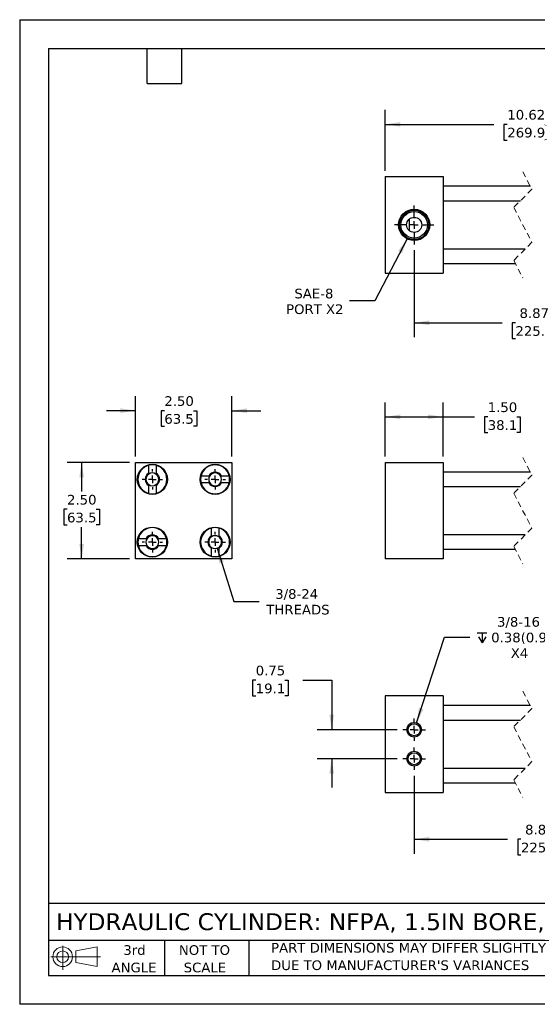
# Model space of a CAD drawing. Header units: inches. Extents: x 0 to 33, y 0 to 25.5.
# Tile 1 of 4: x 0 to 13.4, y 0 to 25.5. Entities that reach past the tile are written whole.
import ezdxf

# ---------------------------------------------------------------- set-up
doc = ezdxf.new("R2010")
doc.units = ezdxf.units.IN
doc.header["$LTSCALE"] = 3
doc.header["$MEASUREMENT"] = 0
for name, pattern in [('SLD-Center', [0.75, 0.6, -0.05, 0.05, -0.05]), ('SLD-Dashed', [0.075, 0.05, -0.025]), ('SLD-Solid', [0])]:
    doc.linetypes.add(name, pattern=pattern)
doc.layers.add('CENTER', color=40, linetype='SLD-Center')
doc.layers.add('SLD-DEFPOINTS', color=7, linetype='Continuous')
doc.layers.add('DIMENSIONS', color=140, linetype='SLD-Solid', lineweight=25)
doc.layers.add('TEXT', color=140, linetype='SLD-Solid', lineweight=25)
doc.styles.add('SLDTEXTSTYLE0', font='VERDANA.TTF')
doc.dimstyles.new('SLDDIMSTYLE0', dxfattribs={"dimtxt": 0.254883, "dimasz": 0.39, "dimexe": 0, "dimexo": 0.0625, "dimgap": 0.063721, "dimtad": 0, "dimtih": 1, "dimtoh": 1, "dimrnd": 1e-09, "dimzin": 4, "dimdsep": 46, "dimtxsty": 'SLDTEXTSTYLE0', "dimsah": 1, "dimcen": 0.09, "dimadec": 0, "dimazin": 1, "dimtfac": 1, "dimtofl": 0, "dimtmove": 0, "dimatfit": 3, "dimfxl": 0, "dimfrac": 2, "dimtolj": 1, "dimtzin": 12, "dimarcsym": 0})
doc.dimstyles.new('SLDDIMSTYLE1', dxfattribs={"dimtxt": 0.254883, "dimasz": 0.39, "dimexe": 0, "dimexo": 0.0625, "dimgap": 0.063721, "dimtad": 0, "dimtih": 1, "dimtoh": 1, "dimrnd": 1e-09, "dimzin": 12, "dimdsep": 46, "dimtxsty": 'SLDTEXTSTYLE0', "dimsah": 1, "dimcen": 0.09, "dimadec": 0, "dimazin": 3, "dimtfac": 1, "dimtofl": 0, "dimtmove": 0, "dimatfit": 3, "dimfxl": 0, "dimfrac": 2, "dimtolj": 1, "dimtzin": 12, "dimarcsym": 0})
doc.dimstyles.new('SLDDIMSTYLE3', dxfattribs={"dimtxt": 0.254883, "dimasz": 0.39, "dimexe": 0, "dimexo": 0.0625, "dimgap": 0.063721, "dimtad": 0, "dimtih": 1, "dimtoh": 1, "dimrnd": 1e-09, "dimdsep": 46, "dimtxsty": 'SLDTEXTSTYLE0', "dimsah": 1, "dimcen": 0.09, "dimadec": 0, "dimazin": 2, "dimtfac": 1, "dimtmove": 0, "dimatfit": 0, "dimfxl": 0, "dimfrac": 2, "dimtolj": 1, "dimtzin": 12, "dimarcsym": 0})
doc.dimstyles.new('SLDDIMSTYLE4', dxfattribs={"dimtxt": 0.254883, "dimasz": 0.39, "dimexe": 0, "dimexo": 0.0625, "dimgap": 0.063721, "dimtad": 0, "dimtih": 1, "dimtoh": 1, "dimrnd": 1e-09, "dimzin": 4, "dimdsep": 46, "dimtxsty": 'SLDTEXTSTYLE0', "dimsah": 1, "dimcen": 0.09, "dimadec": 0, "dimazin": 1, "dimtfac": 1, "dimtmove": 0, "dimatfit": 0, "dimfxl": 0, "dimfrac": 2, "dimtolj": 1, "dimtzin": 12, "dimarcsym": 0})
doc.dimstyles.new('SLDDIMSTYLE5', dxfattribs={"dimtxt": 0.254883, "dimasz": 0.39, "dimexe": 0, "dimexo": 0.0625, "dimgap": 0.063721, "dimtad": 0, "dimtih": 1, "dimtoh": 1, "dimrnd": 1e-09, "dimzin": 12, "dimdsep": 46, "dimtxsty": 'SLDTEXTSTYLE0', "dimsah": 1, "dimcen": 0, "dimadec": 0, "dimazin": 3, "dimtfac": 1, "dimtofl": 0, "dimtmove": 0, "dimatfit": 3, "dimfxl": 0, "dimfrac": 2, "dimtolj": 1, "dimtzin": 12, "dimarcsym": 0})
doc.dimstyles.new('SLDDIMSTYLE6', dxfattribs={"dimtxt": 0.254883, "dimasz": 0.39, "dimexe": 0, "dimexo": 0.0625, "dimgap": 0.063721, "dimtad": 0, "dimtih": 1, "dimtoh": 1, "dimrnd": 1e-09, "dimzin": 12, "dimdsep": 46, "dimtxsty": 'SLDTEXTSTYLE0', "dimsah": 1, "dimcen": 0, "dimadec": 0, "dimazin": 3, "dimtfac": 1, "dimtofl": 0, "dimtmove": 0, "dimatfit": 3, "dimfxl": 0, "dimfrac": 2, "dimtolj": 1, "dimtzin": 12, "dimarcsym": 0})

# ---------------------------------------------------------------- blocks, each defined once
blk = doc.blocks.new('Block11')
at = {"color": 7, "linetype": 'SLD-Solid', "lineweight": 18}
for p, q in [((0.306, 0.627), (0.306, 0)), ((0.647, 0.492), (1.202, 0.594)), ((1.202, 0.594), (1.202, 0.086)), ((0, 0.34), (1.284, 0.34)), ((0.647, 0.189), (0.647, 0.492)), ((0.647, 0.189), (1.202, 0.086))]:
    blk.add_line(p, q, dxfattribs=at)
for radius in [0.254, 0.152]:
    blk.add_circle((0.306, 0.34), radius, dxfattribs=at)
blk = doc.blocks.new('Block12')
at = {"layer": 'SLD-DEFPOINTS'}
blk.add_blockref('Block11', (0, 0), dxfattribs=at)
blk = doc.blocks.new('SW_NOTE_0_3')
at = {"layer": 'TEXT', "color": 0, "char_height": 0.25, "attachment_point": 1, "style": 'SLDTEXTSTYLE0'}
for s, insert in [('PART DIMENSIONS MAY DIFFER SLIGHTLY ', (0, 0.318)), ("DUE TO MANUFACTURER'S VARIANCES", (0, -0.134))]:
    blk.add_mtext(s, dxfattribs=dict(at, insert=insert))
blk = doc.blocks.new('SW_NOTE_0_4')
at = {"layer": 'TEXT', "color": 0, "char_height": 0.25, "attachment_point": 2, "style": 'SLDTEXTSTYLE0'}
for s, insert in [('NOT TO', (0.621, 0.318)), ('SCALE', (0.632, -0.134))]:
    blk.add_mtext(s, dxfattribs=dict(at, insert=insert))
blk = doc.blocks.new('SW_NOTE_0_5')
at = {"layer": 'TEXT', "color": 0, "char_height": 0.25, "attachment_point": 2, "style": 'SLDTEXTSTYLE0'}
for s, insert in [('3rd', (0.273, 0.318)), ('ANGLE', (0.262, -0.134))]:
    blk.add_mtext(s, dxfattribs=dict(at, insert=insert))
blk = doc.blocks.new('_D')
at = {"layer": 'DIMENSIONS'}
for p, q in [((9.466, 14.184), (9.466, 15.59)), ((10.966, 14.184), (10.966, 15.59)), ((9.466, 15.215), (10.966, 15.215)), ((10.966, 15.215), (11.775, 15.215)), ((12.121, 15.215), (12.035, 15.215)), ((12.035, 15.215), (12.035, 14.81)), ((12.878, 15.215), (12.964, 15.215)), ((12.964, 15.215), (12.964, 14.81)), ((12.035, 14.81), (12.121, 14.81)), ((12.964, 14.81), (12.878, 14.81))]:
    blk.add_line(p, q, dxfattribs=at)
for points in [[(9.466, 15.215), (9.856, 15.155), (9.856, 15.275)], [(10.966, 15.215), (10.576, 15.275), (10.576, 15.155)]]:
    blk.add_solid(points, dxfattribs=at)
at = {"layer": 'DIMENSIONS', "char_height": 0.25, "attachment_point": 1, "style": 'SLDTEXTSTYLE0'}
for s, insert in [('1.50', (12.121, 15.589)), ('38.1', (12.121, 15.127))]:
    blk.add_mtext(s, dxfattribs=dict(at, insert=insert))
blk = doc.blocks.new('_D_8')
at = {"layer": 'DIMENSIONS'}
for p, q in [((2.998, 14.184), (2.998, 15.749)), ((5.498, 14.184), (5.498, 15.749)), ((2.998, 15.374), (2.248, 15.374)), ((3.746, 15.374), (3.661, 15.374)), ((3.661, 15.374), (3.661, 14.969)), ((4.504, 15.374), (4.589, 15.374)), ((4.589, 15.374), (4.589, 14.969)), ((5.498, 15.374), (6.248, 15.374)), ((3.661, 14.969), (3.746, 14.969)), ((4.589, 14.969), (4.504, 14.969))]:
    blk.add_line(p, q, dxfattribs=at)
for points in [[(2.998, 15.374), (2.608, 15.434), (2.608, 15.314)], [(5.498, 15.374), (5.888, 15.314), (5.888, 15.434)]]:
    blk.add_solid(points, dxfattribs=at)
at = {"layer": 'DIMENSIONS', "char_height": 0.25, "attachment_point": 1, "style": 'SLDTEXTSTYLE0'}
for s, insert in [('2.50', (3.746, 15.749)), ('63.5', (3.746, 15.286))]:
    blk.add_mtext(s, dxfattribs=dict(at, insert=insert))
blk = doc.blocks.new('_D_9')
at = {"layer": 'DIMENSIONS'}
for p, q in [((2.848, 14.034), (1.23, 14.034)), ((1.605, 14.034), (1.605, 13.282)), ((1.226, 12.82), (1.14, 12.82)), ((1.14, 12.82), (1.14, 12.415)), ((1.983, 12.82), (2.069, 12.82)), ((2.069, 12.82), (2.069, 12.415)), ((1.14, 12.415), (1.226, 12.415)), ((1.605, 11.534), (1.605, 12.358)), ((2.069, 12.415), (1.983, 12.415)), ((2.848, 11.534), (1.23, 11.534))]:
    blk.add_line(p, q, dxfattribs=at)
for points in [[(1.605, 14.034), (1.545, 13.644), (1.665, 13.644)], [(1.605, 11.534), (1.665, 11.924), (1.545, 11.924)]]:
    blk.add_solid(points, dxfattribs=at)
at = {"layer": 'DIMENSIONS', "char_height": 0.25, "attachment_point": 1, "style": 'SLDTEXTSTYLE0'}
for s, insert in [('2.50', (1.226, 13.194)), ('63.5', (1.226, 12.732))]:
    blk.add_mtext(s, dxfattribs=dict(at, insert=insert))
blk = doc.blocks.new('_D_10')
at = {"layer": 'DIMENSIONS'}
for p, q in [((5.111, 11.813), (5.543, 10.434)), ((5.543, 10.434), (6.2, 10.434))]:
    blk.add_line(p, q, dxfattribs=at)
blk.add_solid([(5.111, 11.813), (5.17, 11.423), (5.285, 11.459)], dxfattribs=at)
at = {"layer": 'DIMENSIONS', "char_height": 0.25, "attachment_point": 1, "style": 'SLDTEXTSTYLE0'}
for s, insert in [('3/8-24', (6.617, 10.752)), ('THREADS', (6.387, 10.347))]:
    blk.add_mtext(s, dxfattribs=dict(at, insert=insert))
blk = doc.blocks.new('SW_CENTERMARKSYMBOL_0')
at = {"layer": 'CENTER', "color": 0}
for p, q in [((0, 0.2), (0, 0.266)), ((-0.2, 0), (-0.266, 0)), ((0, 0), (-0.1, 0)), ((0, 0), (0, 0.1)), ((0, 0), (0, -0.1)), ((0, 0), (0.1, 0)), ((0.2, 0), (0.266, 0)), ((0, -0.2), (0, -0.266))]:
    blk.add_line(p, q, dxfattribs=at)
blk = doc.blocks.new('SW_CENTERMARKSYMBOL_1')
at = {"layer": 'CENTER', "color": 0}
for p, q in [((0, 0.2), (0, 0.266)), ((-0.2, 0), (-0.266, 0)), ((0, 0), (-0.1, 0)), ((0, 0), (0, 0.1)), ((0, 0), (0, -0.1)), ((0, 0), (0.1, 0)), ((0.2, 0), (0.266, 0)), ((0, -0.2), (0, -0.266))]:
    blk.add_line(p, q, dxfattribs=at)
blk = doc.blocks.new('SW_CENTERMARKSYMBOL_2')
at = {"layer": 'CENTER', "color": 0}
for p, q in [((0, 0.2), (0, 0.266)), ((-0.2, 0), (-0.266, 0)), ((0, 0), (-0.1, 0)), ((0, 0), (0, 0.1)), ((0, 0), (0, -0.1)), ((0, 0), (0.1, 0)), ((0.2, 0), (0.266, 0)), ((0, -0.2), (0, -0.266))]:
    blk.add_line(p, q, dxfattribs=at)
blk = doc.blocks.new('SW_CENTERMARKSYMBOL_3')
at = {"layer": 'CENTER', "color": 0}
for p, q in [((0, 0.2), (0, 0.266)), ((-0.2, 0), (-0.266, 0)), ((0, 0), (-0.1, 0)), ((0, 0), (0, 0.1)), ((0, 0), (0, -0.1)), ((0, 0), (0.1, 0)), ((0.2, 0), (0.266, 0)), ((0, -0.2), (0, -0.266))]:
    blk.add_line(p, q, dxfattribs=at)
blk = doc.blocks.new('_D_11')
at = {"layer": 'DIMENSIONS'}
for p, q in [((16.168, 20.036), (16.168, 17.275)), ((10.216, 19.531), (10.216, 17.275)), ((10.216, 17.65), (12.493, 17.65)), ((12.838, 17.65), (12.753, 17.65)), ((12.753, 17.65), (12.753, 17.245)), ((13.808, 17.65), (13.893, 17.65)), ((13.893, 17.65), (13.893, 17.245)), ((14.579, 17.65), (14.153, 17.65)), ((14.662, 17.817), (14.579, 17.65)), ((14.829, 17.484), (14.662, 17.817)), ((14.912, 17.65), (14.829, 17.484)), ((16.168, 17.65), (14.912, 17.65)), ((12.753, 17.245), (12.838, 17.245)), ((13.893, 17.245), (13.808, 17.245))]:
    blk.add_line(p, q, dxfattribs=at)
for points in [[(10.216, 17.65), (10.606, 17.59), (10.606, 17.71)], [(16.168, 17.65), (15.778, 17.71), (15.778, 17.59)]]:
    blk.add_solid(points, dxfattribs=at)
at = {"layer": 'DIMENSIONS', "char_height": 0.25, "attachment_point": 1, "style": 'SLDTEXTSTYLE0'}
for s, insert in [('8.87', (12.944, 18.025)), ('225.4', (12.838, 17.563))]:
    blk.add_mtext(s, dxfattribs=dict(at, insert=insert))
blk = doc.blocks.new('_D_13')
at = {"layer": 'DIMENSIONS'}
for p, q in [((9.466, 21.586), (9.466, 23.164)), ((15.056, 22.955), (14.973, 22.789)), ((15.223, 22.622), (15.056, 22.955)), ((17.168, 21.586), (17.168, 23.164)), ((9.466, 22.789), (12.281, 22.789)), ((12.627, 22.789), (12.541, 22.789)), ((12.541, 22.789), (12.541, 22.384)), ((13.596, 22.789), (13.682, 22.789)), ((13.682, 22.789), (13.682, 22.384)), ((14.973, 22.789), (13.941, 22.789)), ((15.306, 22.789), (15.223, 22.622)), ((17.168, 22.789), (15.306, 22.789)), ((12.541, 22.384), (12.627, 22.384)), ((13.682, 22.384), (13.596, 22.384))]:
    blk.add_line(p, q, dxfattribs=at)
for points in [[(9.466, 22.789), (9.856, 22.729), (9.856, 22.849)], [(17.168, 22.789), (16.778, 22.849), (16.778, 22.729)]]:
    blk.add_solid(points, dxfattribs=at)
at = {"layer": 'DIMENSIONS', "char_height": 0.25, "attachment_point": 1, "style": 'SLDTEXTSTYLE0'}
for s, insert in [('10.62', (12.627, 23.163)), ('269.9', (12.627, 22.701))]:
    blk.add_mtext(s, dxfattribs=dict(at, insert=insert))
blk = doc.blocks.new('_D_15')
at = {"layer": 'DIMENSIONS'}
for p, q in [((10.031, 19.826), (9.201, 18.215)), ((9.201, 18.215), (8.545, 18.215))]:
    blk.add_line(p, q, dxfattribs=at)
blk.add_solid([(10.031, 19.826), (9.799, 19.507), (9.905, 19.452)], dxfattribs=at)
at = {"layer": 'DIMENSIONS', "char_height": 0.25, "attachment_point": 1, "style": 'SLDTEXTSTYLE0'}
for s, insert in [('SAE-8', (7.113, 18.533)), ('PORT X2', (6.899, 18.128))]:
    blk.add_mtext(s, dxfattribs=dict(at, insert=insert))
blk = doc.blocks.new('SW_CENTERMARKSYMBOL_5')
at = {"layer": 'CENTER', "color": 0}
for p, q in [((0, 0.2), (0, 0.506)), ((-0.2, 0), (-0.506, 0)), ((0, 0), (-0.1, 0)), ((0, 0), (0, 0.1)), ((0, 0), (0, -0.1)), ((0, 0), (0.1, 0)), ((0.2, 0), (0.506, 0)), ((0, -0.2), (0, -0.506))]:
    blk.add_line(p, q, dxfattribs=at)
blk = doc.blocks.new('_D_17')
at = {"layer": 'DIMENSIONS'}
for p, q in [((10.216, 5.92), (10.216, 3.899)), ((16.168, 5.92), (16.168, 3.899)), ((14.734, 4.441), (14.651, 4.274)), ((14.901, 4.107), (14.734, 4.441)), ((10.216, 4.274), (12.636, 4.274)), ((12.981, 4.274), (12.896, 4.274)), ((12.896, 4.274), (12.896, 3.869)), ((13.951, 4.274), (14.036, 4.274)), ((14.036, 4.274), (14.036, 3.869)), ((14.651, 4.274), (14.296, 4.274)), ((14.984, 4.274), (14.901, 4.107)), ((16.168, 4.274), (14.984, 4.274)), ((12.896, 3.869), (12.981, 3.869)), ((14.036, 3.869), (13.951, 3.869))]:
    blk.add_line(p, q, dxfattribs=at)
for points in [[(10.216, 4.274), (10.606, 4.214), (10.606, 4.334)], [(16.168, 4.274), (15.778, 4.334), (15.778, 4.214)]]:
    blk.add_solid(points, dxfattribs=at)
at = {"layer": 'DIMENSIONS', "char_height": 0.25, "attachment_point": 1, "style": 'SLDTEXTSTYLE0'}
for s, insert in [('8.87', (13.087, 4.649)), ('225.4', (12.981, 4.186))]:
    blk.add_mtext(s, dxfattribs=dict(at, insert=insert))
blk = doc.blocks.new('_D_19')
at = {"layer": 'DIMENSIONS'}
for p, q in [((6.112, 8.395), (6.026, 8.395)), ((6.026, 8.395), (6.026, 7.99)), ((6.869, 8.395), (6.955, 8.395)), ((6.955, 8.395), (6.955, 7.99)), ((7.329, 8.395), (8.079, 8.395)), ((8.079, 8.395), (8.079, 7.111)), ((6.026, 7.99), (6.112, 7.99)), ((6.955, 7.99), (6.869, 7.99)), ((9.776, 7.111), (7.704, 7.111)), ((9.776, 6.361), (7.704, 6.361)), ((8.079, 6.361), (8.079, 5.611))]:
    blk.add_line(p, q, dxfattribs=at)
for points in [[(8.079, 7.111), (8.139, 7.501), (8.019, 7.501)], [(8.079, 6.361), (8.019, 5.971), (8.139, 5.971)]]:
    blk.add_solid(points, dxfattribs=at)
at = {"layer": 'DIMENSIONS', "char_height": 0.25, "attachment_point": 1, "style": 'SLDTEXTSTYLE0'}
for s, insert in [('0.75', (6.112, 8.77)), ('19.1', (6.112, 8.307))]:
    blk.add_mtext(s, dxfattribs=dict(at, insert=insert))
blk = doc.blocks.new('SW_SYMBOL_HOLE_DEPTH')
at = {"layer": 'DIMENSIONS', "color": 0}
for p, q in [((0, 103.3), (94.5, 103.3)), ((47.2, 103.3), (47.2, 8.9)), ((11.8, 65.6), (47.2, 8.9)), ((82.7, 65.6), (47.2, 8.9))]:
    blk.add_line(p, q, dxfattribs=at)
blk = doc.blocks.new('_D_20')
at = {"layer": 'DIMENSIONS'}
for p, q in [((10.276, 7.292), (11.002, 9.51)), ((11.002, 9.51), (11.658, 9.51))]:
    blk.add_line(p, q, dxfattribs=at)
blk.add_solid([(10.276, 7.292), (10.454, 7.644), (10.34, 7.681)], dxfattribs=at)
at = {"layer": 'DIMENSIONS', "xscale": 0.002688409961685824, "yscale": 0.002688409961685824, "zscale": 0.002688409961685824}
blk.add_blockref('SW_SYMBOL_HOLE_DEPTH', (11.846, 9.342), dxfattribs=at)
at = {"layer": 'DIMENSIONS', "char_height": 0.25, "attachment_point": 1, "style": 'SLDTEXTSTYLE0'}
for s, insert in [('3/8-16', (12.361, 10.03)), ('0.38(0.95)', (12.21, 9.625)), ('X4', (12.717, 9.22))]:
    blk.add_mtext(s, dxfattribs=dict(at, insert=insert))
blk = doc.blocks.new('SW_CENTERMARKSYMBOL_6')
at = {"layer": 'CENTER', "color": 0}
for p, q in [((0, 0.2), (0, 0.29)), ((-0.2, 0), (-0.291, 0)), ((0, 0), (-0.1, 0)), ((0, 0), (0, 0.1)), ((0, 0), (0, -0.1)), ((0, 0), (0.1, 0)), ((0.2, 0), (0.29, 0)), ((0, -0.2), (0, -0.291))]:
    blk.add_line(p, q, dxfattribs=at)
blk = doc.blocks.new('SW_CENTERMARKSYMBOL_7')
at = {"layer": 'CENTER', "color": 0}
for p, q in [((0, 0.2), (0, 0.29)), ((-0.2, 0), (-0.291, 0)), ((0, 0), (-0.1, 0)), ((0, 0), (0, 0.1)), ((0, 0), (0, -0.1)), ((0, 0), (0.1, 0)), ((0.2, 0), (0.29, 0)), ((0, -0.2), (0, -0.291))]:
    blk.add_line(p, q, dxfattribs=at)

msp = doc.modelspace()

# ---------------------------------------------------------------- linework, layer by layer
at = {"color": 7, "linetype": 'SLD-Solid'}
for p, q in [((0, 25.5), (0, 0)), ((0, 25.5), (33, 25.5)), ((33, 0), (0, 0))]:
    msp.add_line(p, q, dxfattribs=at)
for p, q in [((9.466, 21.436), (9.466, 18.936)), ((9.466, 21.436), (10.966, 21.436)), ((10.966, 21.436), (10.966, 18.936)), ((13.225, 21.186), (10.966, 21.186)), ((10.966, 20.811), (12.967, 20.811)), ((10.091, 20.036), (10.091, 20.336)), ((13.092, 19.561), (10.966, 19.561)), ((10.966, 19.186), (12.833, 19.186)), ((9.466, 18.936), (10.966, 18.936)), ((2.998, 11.534), (2.998, 14.034)), ((2.998, 14.034), (5.498, 14.034)), ((5.498, 14.034), (5.498, 11.534)), ((9.466, 14.034), (9.466, 11.534)), ((9.466, 14.034), (10.966, 14.034)), ((10.966, 14.034), (10.966, 11.534)), ((3.342, 13.759), (3.342, 13.959)), ((3.53, 13.959), (3.53, 13.759)), ((13.225, 13.784), (10.966, 13.784)), ((4.698, 13.69), (4.898, 13.69)), ((5.223, 13.69), (5.424, 13.69)), ((3.342, 13.233), (3.342, 13.434)), ((3.53, 13.434), (3.53, 13.233)), ((4.898, 13.502), (4.698, 13.502)), ((5.424, 13.502), (5.223, 13.502)), ((10.966, 13.409), (12.967, 13.409)), ((4.967, 12.134), (4.967, 12.334)), ((5.155, 12.334), (5.155, 12.134)), ((3.073, 12.065), (3.273, 12.065)), ((3.598, 12.065), (3.799, 12.065)), ((13.092, 12.159), (10.966, 12.159)), ((3.273, 11.877), (3.073, 11.877)), ((3.799, 11.877), (3.598, 11.877)), ((4.967, 11.608), (4.967, 11.809)), ((5.155, 11.809), (5.155, 11.608)), ((10.966, 11.784), (12.833, 11.784)), ((5.498, 11.534), (2.998, 11.534)), ((10.966, 11.534), (9.466, 11.534)), ((10.966, 7.986), (9.466, 7.986)), ((9.466, 7.986), (9.466, 5.486)), ((10.966, 7.986), (10.966, 5.486)), ((13.225, 7.736), (10.966, 7.736)), ((10.966, 7.361), (12.967, 7.361)), ((13.092, 6.111), (10.966, 6.111)), ((10.966, 5.736), (12.833, 5.736)), ((9.466, 5.486), (10.966, 5.486))]:
    msp.add_line(p, q)
at = {"color": 7, "linetype": 'SLD-Dashed', "lineweight": 18}
for p, q in [((13.029, 21.561), (13.265, 21.11)), ((13.265, 21.11), (12.793, 20.638)), ((12.793, 20.638), (13.265, 19.735)), ((13.265, 19.735), (12.793, 19.263)), ((12.793, 19.263), (13.029, 18.811)), ((13.029, 14.159), (13.265, 13.707)), ((13.265, 13.707), (12.793, 13.235)), ((12.793, 13.235), (13.265, 12.332)), ((13.265, 12.332), (12.793, 11.86)), ((12.793, 11.86), (13.029, 11.409)), ((13.029, 8.111), (13.265, 7.66)), ((13.265, 7.66), (12.793, 7.187)), ((12.793, 7.187), (13.265, 6.285)), ((13.265, 6.285), (12.793, 5.812)), ((12.793, 5.812), (13.029, 5.361))]:
    msp.add_line(p, q, dxfattribs=at)
for centre, radius in [((10.216, 20.186), 0.406), ((10.216, 20.186), 0.379), ((10.216, 20.186), 0.344), ((10.216, 20.186), 0.195), ((3.436, 13.596), 0.39), ((5.061, 13.596), 0.39), ((3.436, 11.971), 0.39), ((5.061, 11.971), 0.39), ((10.216, 7.111), 0.191), ((10.216, 7.111), 0.156), ((10.216, 6.361), 0.191), ((10.216, 6.361), 0.156)]:
    msp.add_circle(centre, radius)
for centre, radius, start, end in [((3.436, 13.596), 0.375, 104.4775, 255.5225), ((3.436, 13.596), 0.375, 75.5225, 104.4775), ((3.436, 13.596), 0.375, 284.4775, 75.5225), ((5.061, 13.596), 0.375, 14.4775, 165.5225), ((5.061, 13.596), 0.187, 30, 150), ((3.436, 13.596), 0.187, 120, 240), ((3.436, 13.596), 0.166, 124.3856, 235.6144), ((3.436, 13.596), 0.166, 55.6144, 124.3856), ((3.436, 13.596), 0.187, 300, 60), ((3.436, 13.596), 0.166, 304.3856, 55.6144), ((5.061, 13.596), 0.375, 165.5225, 194.4775), ((5.061, 13.596), 0.166, 145.6144, 214.3856), ((5.061, 13.596), 0.166, 34.3856, 145.6144), ((5.061, 13.596), 0.166, 325.6144, 34.3856), ((5.061, 13.596), 0.375, 345.5225, 14.4775), ((3.436, 13.596), 0.166, 235.6144, 304.3856), ((5.061, 13.596), 0.375, 194.4775, 345.5225), ((5.061, 13.596), 0.187, 210, 330), ((5.061, 13.596), 0.166, 214.3856, 325.6144), ((3.436, 13.596), 0.375, 255.5225, 284.4775), ((3.436, 11.971), 0.375, 14.4775, 165.5225), ((5.061, 11.971), 0.375, 104.4775, 255.5225), ((5.061, 11.971), 0.375, 75.5225, 104.4775), ((5.061, 11.971), 0.375, 284.4775, 75.5225), ((3.436, 11.971), 0.375, 165.5225, 194.4775), ((3.436, 11.971), 0.166, 145.6144, 214.3856), ((3.436, 11.971), 0.187, 30, 150), ((3.436, 11.971), 0.166, 34.3856, 145.6144), ((3.436, 11.971), 0.166, 325.6144, 34.3856), ((3.436, 11.971), 0.375, 345.5225, 14.4775), ((5.061, 11.971), 0.187, 120, 240), ((5.061, 11.971), 0.166, 124.3856, 235.6144), ((5.061, 11.971), 0.166, 55.6144, 124.3856), ((5.061, 11.971), 0.187, 300, 60), ((5.061, 11.971), 0.166, 304.3856, 55.6144), ((3.436, 11.971), 0.375, 194.4775, 345.5225), ((3.436, 11.971), 0.187, 210, 330), ((3.436, 11.971), 0.166, 214.3856, 325.6144), ((5.061, 11.971), 0.166, 235.6144, 304.3856), ((5.061, 11.971), 0.375, 255.5225, 284.4775)]:
    msp.add_arc(centre, radius, start, end)
for points in [[(3.342, 13.733), (3.342, 13.742), (3.342, 13.75), (3.342, 13.759)], [(3.53, 13.733), (3.53, 13.742), (3.53, 13.75), (3.53, 13.759)], [(4.924, 13.69), (4.915, 13.69), (4.907, 13.69), (4.898, 13.69)], [(5.198, 13.69), (5.206, 13.69), (5.215, 13.69), (5.223, 13.69)], [(3.342, 13.459), (3.342, 13.451), (3.342, 13.442), (3.342, 13.434)], [(3.53, 13.459), (3.53, 13.451), (3.53, 13.442), (3.53, 13.434)], [(4.924, 13.502), (4.915, 13.502), (4.907, 13.502), (4.898, 13.502)], [(5.198, 13.502), (5.206, 13.502), (5.215, 13.502), (5.223, 13.502)], [(3.299, 12.065), (3.29, 12.065), (3.282, 12.065), (3.273, 12.065)], [(3.573, 12.065), (3.581, 12.065), (3.59, 12.065), (3.598, 12.065)], [(4.967, 12.108), (4.967, 12.117), (4.967, 12.125), (4.967, 12.134)], [(5.155, 12.108), (5.155, 12.117), (5.155, 12.125), (5.155, 12.134)], [(3.299, 11.877), (3.29, 11.877), (3.282, 11.877), (3.273, 11.877)], [(3.573, 11.877), (3.581, 11.877), (3.59, 11.877), (3.598, 11.877)], [(4.967, 11.834), (4.967, 11.826), (4.967, 11.817), (4.967, 11.809)], [(5.155, 11.834), (5.155, 11.826), (5.155, 11.817), (5.155, 11.809)]]:
    msp.add_open_spline(points, degree=3)
at = {"layer": 'TEXT'}
for p, q in [((0.75, 24.75), (32.25, 24.75)), ((0.75, 24.75), (0.75, 0.75)), ((3.3, 23.85), (3.3, 24.75)), ((4.2, 23.85), (4.2, 24.75)), ((3.3, 23.85), (4.2, 23.85)), ((32.25, 2.613), (0.75, 2.613)), ((32.25, 1.65), (0.75, 1.65)), ((3.75, 1.65), (3.75, 0.75)), ((5.931, 1.65), (5.931, 0.75)), ((0.75, 0.75), (32.25, 0.75))]:
    msp.add_line(p, q, dxfattribs=at)

# ---------------------------------------------------------------- block references
at = {"layer": 'CENTER'}
for name, p in [('SW_CENTERMARKSYMBOL_5', (10.216, 20.186)), ('SW_CENTERMARKSYMBOL_1', (3.436, 13.596)), ('SW_CENTERMARKSYMBOL_2', (5.061, 13.596)), ('SW_CENTERMARKSYMBOL_0', (3.436, 11.971)), ('SW_CENTERMARKSYMBOL_3', (5.061, 11.971)), ('SW_CENTERMARKSYMBOL_6', (10.216, 7.111)), ('SW_CENTERMARKSYMBOL_7', (10.216, 6.361))]:
    msp.add_blockref(name, p, dxfattribs=at)
at = {"layer": 'SLD-DEFPOINTS'}
msp.add_blockref('Block12', (0.808, 0.892), dxfattribs=at)
at = {"layer": 'TEXT'}
for name, p in [('SW_NOTE_0_5', (2.699, 1.213)), ('SW_NOTE_0_4', (4.164, 1.213)), ('SW_NOTE_0_3', (6.51, 1.272))]:
    msp.add_blockref(name, p, dxfattribs=at)

# ---------------------------------------------------------------- texts
at = {"layer": 'TEXT', "insert": (0.941, 2.359), "char_height": 0.4375, "attachment_point": 1, "style": 'SLDTEXTSTYLE0'}
msp.add_mtext('HYDRAULIC CYLINDER: NFPA, 1.5IN BORE, 6IN STROKE', dxfattribs=at)

# ---------------------------------------------------------------- dimensions: what is measured, and where the dimension line sits
at = {"layer": 'DIMENSIONS'}
for base, p1, p2, text, picture, middle in [((9.466, 22.789), (17.168, 21.436), (9.466, 21.436), '10.62', '_D_13', (13.111, 22.789)), ((16.168, 17.65), (10.216, 19.681), (16.168, 20.186), '8.87', '_D_11', (13.323, 17.65)), ((16.168, 4.274), (10.216, 6.07), (16.168, 6.07), '8.87', '_D_17', (13.466, 4.274))]:
    dim = msp.add_linear_dim(base=base, p1=p1, p2=p2, text=text, dimstyle='SLDDIMSTYLE1', dxfattribs=at)
    dim.commit()
    dim.dimension.update_dxf_attribs({"geometry": picture, "text_midpoint": middle, "dimtype": 160})
for p1, p2, text, picture, middle in [((10.402, 20.547), (10.031, 19.826), 'SAE-8\\PPORT X2', '_D_15', (7.628, 18.215)), ((10.157, 6.93), (10.276, 7.292), '3/8-16\\P{\\fGDT;x}0.38(0.95)\\PX4', '_D_20', (12.937, 9.51))]:
    dim = msp.add_diameter_dim_2p(p1=p1, p2=p2, text=text, dimstyle='SLDDIMSTYLE6', override={"dimpost": '<>'}, dxfattribs=at)
    dim.commit()
    dim.dimension.update_dxf_attribs({"geometry": picture, "text_midpoint": middle, "dimtype": 163})
for base, p1, p2, dimstyle, picture, middle in [((5.498, 15.374), (2.998, 14.034), (5.498, 14.034), 'SLDDIMSTYLE4', '_D_8', (4.125, 15.374)), ((10.966, 15.215), (9.466, 14.034), (10.966, 14.034), 'SLDDIMSTYLE0', '_D', (12.499, 15.215))]:
    dim = msp.add_linear_dim(base=base, p1=p1, p2=p2, dimstyle=dimstyle, dxfattribs=at)
    dim.commit()
    dim.dimension.update_dxf_attribs({"geometry": picture, "text_midpoint": middle, "dimtype": 160})
for base, p1, p2, dimstyle, picture, middle in [((1.605, 14.034), (2.998, 11.534), (2.998, 14.034), 'SLDDIMSTYLE0', '_D_9', (1.605, 12.82)), ((8.079, 6.361), (9.926, 7.111), (9.926, 6.361), 'SLDDIMSTYLE3', '_D_19', (8.079, 8.395))]:
    dim = msp.add_linear_dim(base=base, p1=p1, p2=p2, angle=90, dimstyle=dimstyle, dxfattribs=at)
    dim.commit()
    dim.dimension.update_dxf_attribs({"geometry": picture, "text_midpoint": middle, "dimtype": 160})
dim = msp.add_radius_dim(center=(5.061, 11.971), mpoint=(5.111, 11.813), text='3/8-24\\PTHREADS', dimstyle='SLDDIMSTYLE5', dxfattribs=at)
dim.commit()
dim.dimension.update_dxf_attribs({"geometry": '_D_10', "text_midpoint": (7.193, 10.434), "dimtype": 164})

doc.saveas('drawing.dxf')
